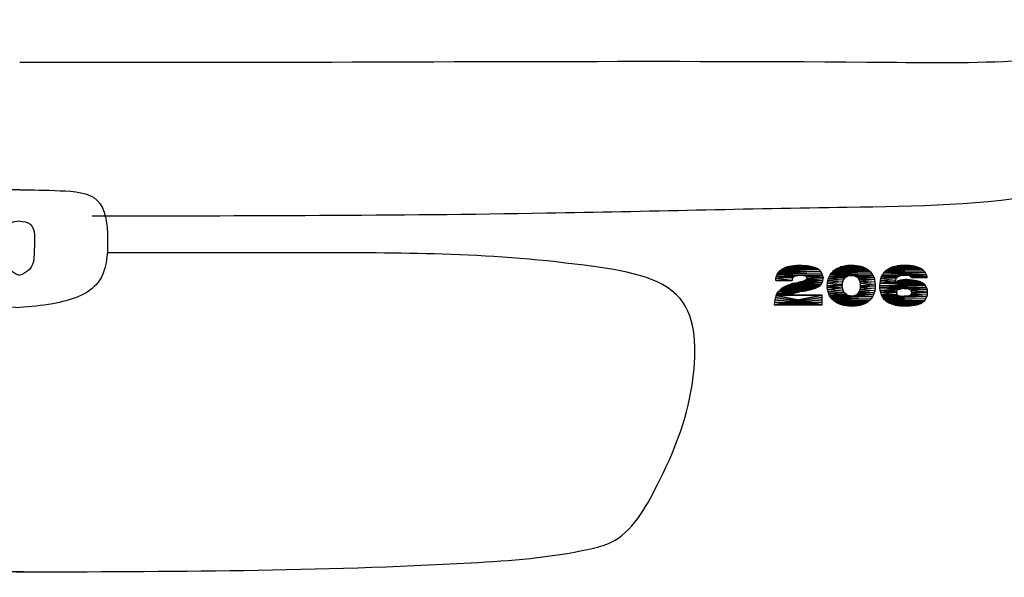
# Model space of a CAD drawing. Extents: x -11.06 to -9.03, y 5.45 to 7.1.
# Tile 9 of 11: x -10.04 to -9.46, y 6.12 to 6.45. Entities that reach past the tile are written whole.
import ezdxf

# ---------------------------------------------------------------- set-up
doc = ezdxf.new("R2010")
doc.units = 0
doc.layers.add('206', color=7, linetype='CONTINUOUS')

msp = doc.modelspace()

# ---------------------------------------------------------------- linework, layer by layer
at = {"layer": '206'}
for p, q in [((-9.5886, 6.30637), (-9.58764, 6.30686)), ((-9.56779, 6.30675), (-9.5886, 6.30637)), ((-9.5886, 6.30637), (-9.56779, 6.30675)), ((-9.56771, 6.30671), (-9.5886, 6.30637)), ((-9.56771, 6.30671), (-9.5886, 6.30637)), ((-9.58764, 6.30686), (-9.58665, 6.30732)), ((-9.56874, 6.30717), (-9.58764, 6.30686)), ((-9.56874, 6.30717), (-9.58764, 6.30686)), ((-9.58764, 6.30686), (-9.56779, 6.30675)), ((-9.58764, 6.30686), (-9.56779, 6.30675)), ((-9.58665, 6.30732), (-9.58551, 6.3077)), ((-9.56977, 6.30755), (-9.58665, 6.30732)), ((-9.56977, 6.30755), (-9.58665, 6.30732)), ((-9.58665, 6.30732), (-9.56874, 6.30717)), ((-9.58665, 6.30732), (-9.56874, 6.30717)), ((-9.58551, 6.3077), (-9.58429, 6.30801)), ((-9.57091, 6.30785), (-9.58551, 6.3077)), ((-9.57091, 6.30785), (-9.58551, 6.3077)), ((-9.58551, 6.3077), (-9.56977, 6.30755)), ((-9.58551, 6.3077), (-9.56977, 6.30755)), ((-9.58429, 6.30801), (-9.58296, 6.30827)), ((-9.57217, 6.30812), (-9.58429, 6.30801)), ((-9.57217, 6.30812), (-9.58429, 6.30801)), ((-9.58429, 6.30801), (-9.57091, 6.30785)), ((-9.58429, 6.30801), (-9.57091, 6.30785)), ((-9.58296, 6.30827), (-9.58151, 6.30843)), ((-9.57354, 6.30831), (-9.58296, 6.30827)), ((-9.57354, 6.30831), (-9.58296, 6.30827)), ((-9.58296, 6.30827), (-9.57217, 6.30812)), ((-9.58296, 6.30827), (-9.57217, 6.30812)), ((-9.58151, 6.30843), (-9.57998, 6.30854)), ((-9.57499, 6.30846), (-9.58151, 6.30843)), ((-9.57499, 6.30846), (-9.58151, 6.30843)), ((-9.58151, 6.30843), (-9.57354, 6.30831)), ((-9.58151, 6.30843), (-9.57354, 6.30831)), ((-9.57998, 6.30854), (-9.57835, 6.30858)), ((-9.57655, 6.30854), (-9.57998, 6.30854)), ((-9.57998, 6.30854), (-9.57499, 6.30846)), ((-9.57655, 6.30854), (-9.57998, 6.30854)), ((-9.57998, 6.30854), (-9.57499, 6.30846)), ((-9.57835, 6.30858), (-9.57655, 6.30854)), ((-9.57823, 6.30858), (-9.57835, 6.30858)), ((-9.57835, 6.30858), (-9.57655, 6.30854)), ((-9.57655, 6.30854), (-9.57823, 6.30858)), ((-9.57499, 6.30846), (-9.57655, 6.30854)), ((-9.57354, 6.30831), (-9.57499, 6.30846)), ((-9.57217, 6.30812), (-9.57354, 6.30831)), ((-9.57091, 6.30785), (-9.57217, 6.30812)), ((-9.56977, 6.30755), (-9.57091, 6.30785)), ((-9.56874, 6.30717), (-9.56977, 6.30755)), ((-9.56779, 6.30675), (-9.56874, 6.30717)), ((-9.56779, 6.30675), (-9.56771, 6.30671)), ((-9.56653, 6.30595), (-9.56771, 6.30671)), ((-9.55701, 6.30614), (-9.55602, 6.30675)), ((-9.55602, 6.30675), (-9.55491, 6.30728)), ((-9.53929, 6.30705), (-9.55602, 6.30675)), ((-9.53929, 6.30705), (-9.55602, 6.30675)), ((-9.55602, 6.30675), (-9.53822, 6.30648)), ((-9.55602, 6.30675), (-9.53822, 6.30648)), ((-9.55491, 6.30728), (-9.55377, 6.3077)), ((-9.54039, 6.30751), (-9.55491, 6.30728)), ((-9.54039, 6.30751), (-9.55491, 6.30728)), ((-9.55491, 6.30728), (-9.53929, 6.30705)), ((-9.55491, 6.30728), (-9.53929, 6.30705)), ((-9.55377, 6.3077), (-9.55247, 6.30804)), ((-9.54161, 6.30789), (-9.55377, 6.3077)), ((-9.54161, 6.30789), (-9.55377, 6.3077)), ((-9.55377, 6.3077), (-9.54039, 6.30751)), ((-9.55377, 6.3077), (-9.54039, 6.30751)), ((-9.55247, 6.30804), (-9.55114, 6.30831)), ((-9.54294, 6.3082), (-9.55247, 6.30804)), ((-9.54294, 6.3082), (-9.55247, 6.30804)), ((-9.55247, 6.30804), (-9.54161, 6.30789)), ((-9.55247, 6.30804), (-9.54161, 6.30789)), ((-9.55114, 6.30831), (-9.54973, 6.3085)), ((-9.54432, 6.30843), (-9.55114, 6.30831)), ((-9.54432, 6.30843), (-9.55114, 6.30831)), ((-9.55114, 6.30831), (-9.54294, 6.3082)), ((-9.55114, 6.30831), (-9.54294, 6.3082)), ((-9.54973, 6.3085), (-9.5482, 6.30858)), ((-9.5458, 6.30854), (-9.54973, 6.3085)), ((-9.5458, 6.30854), (-9.54973, 6.3085)), ((-9.54973, 6.3085), (-9.54432, 6.30843)), ((-9.54973, 6.3085), (-9.54432, 6.30843)), ((-9.5482, 6.30858), (-9.5458, 6.30854)), ((-9.5482, 6.30858), (-9.5458, 6.30854)), ((-9.54737, 6.30858), (-9.5482, 6.30858)), ((-9.5458, 6.30854), (-9.54737, 6.30858)), ((-9.54432, 6.30843), (-9.5458, 6.30854)), ((-9.54294, 6.3082), (-9.54432, 6.30843)), ((-9.54161, 6.30789), (-9.54294, 6.3082)), ((-9.54039, 6.30751), (-9.54161, 6.30789)), ((-9.53929, 6.30705), (-9.54039, 6.30751)), ((-9.53822, 6.30648), (-9.53929, 6.30705)), ((-9.52606, 6.30629), (-9.52507, 6.30686)), ((-9.50629, 6.30683), (-9.52606, 6.30629)), ((-9.50629, 6.30683), (-9.52606, 6.30629)), ((-9.52507, 6.30686), (-9.52404, 6.30732)), ((-9.50674, 6.30705), (-9.52507, 6.30686)), ((-9.50674, 6.30705), (-9.52507, 6.30686)), ((-9.52507, 6.30686), (-9.50629, 6.30683)), ((-9.52507, 6.30686), (-9.50629, 6.30683)), ((-9.52404, 6.30732), (-9.52286, 6.30774)), ((-9.50773, 6.30747), (-9.52404, 6.30732)), ((-9.50773, 6.30747), (-9.52404, 6.30732)), ((-9.52404, 6.30732), (-9.50674, 6.30705)), ((-9.52404, 6.30732), (-9.50674, 6.30705)), ((-9.52286, 6.30774), (-9.52161, 6.30808)), ((-9.50884, 6.30782), (-9.52286, 6.30774)), ((-9.50884, 6.30782), (-9.52286, 6.30774)), ((-9.52286, 6.30774), (-9.50773, 6.30747)), ((-9.52286, 6.30774), (-9.50773, 6.30747)), ((-9.52161, 6.30808), (-9.52023, 6.30831)), ((-9.51006, 6.30812), (-9.52161, 6.30808)), ((-9.51006, 6.30812), (-9.52161, 6.30808)), ((-9.52161, 6.30808), (-9.50884, 6.30782)), ((-9.52161, 6.30808), (-9.50884, 6.30782)), ((-9.51284, 6.3085), (-9.52023, 6.30831)), ((-9.52023, 6.30831), (-9.51284, 6.3085)), ((-9.52023, 6.30831), (-9.51879, 6.3085)), ((-9.51139, 6.30831), (-9.52023, 6.30831)), ((-9.52023, 6.30831), (-9.51006, 6.30812)), ((-9.51139, 6.30831), (-9.52023, 6.30831)), ((-9.52023, 6.30831), (-9.51006, 6.30812)), ((-9.51437, 6.30858), (-9.51879, 6.3085)), ((-9.51437, 6.30858), (-9.51879, 6.3085)), ((-9.51879, 6.3085), (-9.51722, 6.30858)), ((-9.51879, 6.3085), (-9.51284, 6.3085)), ((-9.51879, 6.3085), (-9.51284, 6.3085)), ((-9.516, 6.30862), (-9.51722, 6.30858)), ((-9.51722, 6.30858), (-9.51437, 6.30858)), ((-9.51722, 6.30858), (-9.51437, 6.30858)), ((-9.51437, 6.30858), (-9.516, 6.30862)), ((-9.51284, 6.3085), (-9.51437, 6.30858)), ((-9.51284, 6.3085), (-9.51139, 6.30831)), ((-9.51006, 6.30812), (-9.51139, 6.30831)), ((-9.50884, 6.30782), (-9.51006, 6.30812)), ((-9.50773, 6.30747), (-9.50884, 6.30782)), ((-9.50674, 6.30705), (-9.50773, 6.30747)), ((-9.50629, 6.30683), (-9.50674, 6.30705)), ((-9.50514, 6.30606), (-9.50629, 6.30683)), ((-9.59225, 6.29966), (-9.59214, 6.30103)), ((-9.59214, 6.30103), (-9.5918, 6.30233)), ((-9.58132, 6.30206), (-9.59214, 6.30103)), ((-9.59214, 6.30103), (-9.58132, 6.30206)), ((-9.58216, 6.30119), (-9.59214, 6.30103)), ((-9.58216, 6.30119), (-9.59214, 6.30103)), ((-9.59214, 6.30103), (-9.5825, 6.29993)), ((-9.59214, 6.30103), (-9.5825, 6.29993)), ((-9.5918, 6.30233), (-9.5913, 6.30347)), ((-9.57755, 6.30282), (-9.5918, 6.30233)), ((-9.5918, 6.30233), (-9.57755, 6.30282)), ((-9.57915, 6.30275), (-9.5918, 6.30233)), ((-9.5918, 6.30233), (-9.57915, 6.30275)), ((-9.5804, 6.30248), (-9.5918, 6.30233)), ((-9.5804, 6.30248), (-9.5918, 6.30233)), ((-9.5918, 6.30233), (-9.58132, 6.30206)), ((-9.5918, 6.30233), (-9.58132, 6.30206)), ((-9.5913, 6.30347), (-9.59062, 6.3045)), ((-9.56489, 6.30408), (-9.5913, 6.30347)), ((-9.56489, 6.30408), (-9.5913, 6.30347)), ((-9.5913, 6.30347), (-9.56444, 6.30294)), ((-9.5913, 6.30347), (-9.56444, 6.30294)), ((-9.5913, 6.30347), (-9.57755, 6.30282)), ((-9.57755, 6.30282), (-9.5913, 6.30347)), ((-9.59062, 6.3045), (-9.58978, 6.30542)), ((-9.56558, 6.30507), (-9.59062, 6.3045)), ((-9.56558, 6.30507), (-9.59062, 6.3045)), ((-9.59062, 6.3045), (-9.56489, 6.30408)), ((-9.59062, 6.3045), (-9.56489, 6.30408)), ((-9.58978, 6.30542), (-9.58879, 6.30622)), ((-9.56653, 6.30595), (-9.58978, 6.30542)), ((-9.56653, 6.30595), (-9.58978, 6.30542)), ((-9.58978, 6.30542), (-9.56558, 6.30507)), ((-9.58978, 6.30542), (-9.56558, 6.30507)), ((-9.5886, 6.30637), (-9.58879, 6.30622)), ((-9.58879, 6.30622), (-9.56653, 6.30595)), ((-9.58879, 6.30622), (-9.56653, 6.30595)), ((-9.5886, 6.30637), (-9.56653, 6.30595)), ((-9.56653, 6.30595), (-9.5886, 6.30637)), ((-9.5825, 6.29993), (-9.58216, 6.30119)), ((-9.58132, 6.30206), (-9.58216, 6.30119)), ((-9.58132, 6.30206), (-9.5804, 6.30248)), ((-9.57915, 6.30275), (-9.5804, 6.30248)), ((-9.57755, 6.30282), (-9.57915, 6.30275)), ((-9.56444, 6.30294), (-9.57755, 6.30282)), ((-9.56444, 6.30294), (-9.57755, 6.30282)), ((-9.57755, 6.30282), (-9.5772, 6.30282)), ((-9.56444, 6.30294), (-9.5772, 6.30282)), ((-9.5772, 6.30282), (-9.56444, 6.30294)), ((-9.5772, 6.30282), (-9.56421, 6.30172)), ((-9.56421, 6.30172), (-9.5772, 6.30282)), ((-9.5772, 6.30282), (-9.57575, 6.30267)), ((-9.57575, 6.30267), (-9.56421, 6.30172)), ((-9.56421, 6.30172), (-9.57575, 6.30267)), ((-9.57575, 6.30267), (-9.57465, 6.30237)), ((-9.57465, 6.30237), (-9.56421, 6.30172)), ((-9.56421, 6.30172), (-9.57465, 6.30237)), ((-9.57465, 6.30237), (-9.57419, 6.30206)), ((-9.57419, 6.30206), (-9.56421, 6.30172)), ((-9.57419, 6.30206), (-9.56421, 6.30172)), ((-9.5737, 6.30096), (-9.57419, 6.30206)), ((-9.56421, 6.30172), (-9.5737, 6.30096)), ((-9.5737, 6.30096), (-9.56421, 6.30172)), ((-9.56421, 6.30111), (-9.5737, 6.30096)), ((-9.56421, 6.30111), (-9.5737, 6.30096)), ((-9.5737, 6.30096), (-9.56432, 6.2997)), ((-9.56432, 6.2997), (-9.5737, 6.30096)), ((-9.5737, 6.30096), (-9.5737, 6.3008)), ((-9.56558, 6.30507), (-9.56653, 6.30595)), ((-9.56489, 6.30408), (-9.56558, 6.30507)), ((-9.56444, 6.30294), (-9.56489, 6.30408)), ((-9.56421, 6.30172), (-9.56444, 6.30294)), ((-9.56432, 6.2997), (-9.56421, 6.30111)), ((-9.56421, 6.30172), (-9.56421, 6.30111)), ((-9.56108, 6.30073), (-9.56063, 6.30191)), ((-9.55099, 6.30145), (-9.56108, 6.30073)), ((-9.56108, 6.30073), (-9.55099, 6.30145)), ((-9.55133, 6.30107), (-9.56108, 6.30073)), ((-9.55133, 6.30107), (-9.56108, 6.30073)), ((-9.56063, 6.30191), (-9.56005, 6.30301)), ((-9.54737, 6.30271), (-9.56063, 6.30191)), ((-9.56063, 6.30191), (-9.54737, 6.30271)), ((-9.54874, 6.3026), (-9.56063, 6.30191)), ((-9.56063, 6.30191), (-9.54874, 6.3026)), ((-9.54996, 6.30214), (-9.56063, 6.30191)), ((-9.54996, 6.30214), (-9.56063, 6.30191)), ((-9.56063, 6.30191), (-9.55099, 6.30145)), ((-9.56063, 6.30191), (-9.55099, 6.30145)), ((-9.56005, 6.30301), (-9.55933, 6.30401)), ((-9.53506, 6.30362), (-9.56005, 6.30301)), ((-9.53506, 6.30362), (-9.56005, 6.30301)), ((-9.56005, 6.30301), (-9.54737, 6.30271)), ((-9.56005, 6.30301), (-9.53441, 6.3026)), ((-9.53441, 6.3026), (-9.56005, 6.30301)), ((-9.56005, 6.30301), (-9.54737, 6.30271)), ((-9.55933, 6.30401), (-9.55849, 6.30492)), ((-9.53586, 6.30458), (-9.55933, 6.30401)), ((-9.53586, 6.30458), (-9.55933, 6.30401)), ((-9.55933, 6.30401), (-9.53506, 6.30362)), ((-9.55933, 6.30401), (-9.53506, 6.30362)), ((-9.53677, 6.30545), (-9.55849, 6.30492)), ((-9.53677, 6.30545), (-9.55849, 6.30492)), ((-9.55849, 6.30492), (-9.55792, 6.30545)), ((-9.55849, 6.30492), (-9.53586, 6.30458)), ((-9.55849, 6.30492), (-9.53586, 6.30458)), ((-9.55792, 6.30545), (-9.55701, 6.30614)), ((-9.53727, 6.30583), (-9.55792, 6.30545)), ((-9.53727, 6.30583), (-9.55792, 6.30545)), ((-9.55792, 6.30545), (-9.53677, 6.30545)), ((-9.55792, 6.30545), (-9.53677, 6.30545)), ((-9.53822, 6.30648), (-9.55701, 6.30614)), ((-9.53822, 6.30648), (-9.55701, 6.30614)), ((-9.55701, 6.30614), (-9.53727, 6.30583)), ((-9.55701, 6.30614), (-9.53727, 6.30583)), ((-9.55205, 6.30008), (-9.55133, 6.30107)), ((-9.55099, 6.30145), (-9.55133, 6.30107)), ((-9.55099, 6.30145), (-9.54996, 6.30214)), ((-9.54874, 6.3026), (-9.54996, 6.30214)), ((-9.54737, 6.30271), (-9.54874, 6.3026)), ((-9.54737, 6.30271), (-9.53441, 6.3026)), ((-9.53441, 6.3026), (-9.54737, 6.30271)), ((-9.54737, 6.30271), (-9.54679, 6.30271)), ((-9.54679, 6.30271), (-9.53441, 6.3026)), ((-9.54679, 6.30271), (-9.53441, 6.3026)), ((-9.54546, 6.30244), (-9.54679, 6.30271)), ((-9.53441, 6.3026), (-9.54546, 6.30244)), ((-9.53441, 6.3026), (-9.54546, 6.30244)), ((-9.54546, 6.30244), (-9.53388, 6.30145)), ((-9.53388, 6.30145), (-9.54546, 6.30244)), ((-9.54546, 6.30244), (-9.54432, 6.30191)), ((-9.54432, 6.30191), (-9.53388, 6.30145)), ((-9.54432, 6.30191), (-9.53388, 6.30145)), ((-9.54336, 6.30107), (-9.54432, 6.30191)), ((-9.53388, 6.30145), (-9.54336, 6.30107)), ((-9.53388, 6.30145), (-9.54336, 6.30107)), ((-9.54336, 6.30107), (-9.53349, 6.30023)), ((-9.53349, 6.30023), (-9.54336, 6.30107)), ((-9.54336, 6.30107), (-9.54291, 6.30046)), ((-9.53727, 6.30583), (-9.53822, 6.30648)), ((-9.53677, 6.30545), (-9.53727, 6.30583)), ((-9.53586, 6.30458), (-9.53677, 6.30545)), ((-9.53506, 6.30362), (-9.53586, 6.30458)), ((-9.53441, 6.3026), (-9.53506, 6.30362)), ((-9.53388, 6.30145), (-9.53441, 6.3026)), ((-9.53349, 6.30023), (-9.53388, 6.30145)), ((-9.51959, 6.30202), (-9.52991, 6.3008)), ((-9.52991, 6.3008), (-9.51959, 6.30202)), ((-9.52991, 6.3008), (-9.52953, 6.30202)), ((-9.51978, 6.30191), (-9.52991, 6.3008)), ((-9.52991, 6.3008), (-9.51978, 6.30191)), ((-9.52065, 6.30107), (-9.52991, 6.3008)), ((-9.52065, 6.30107), (-9.52991, 6.3008)), ((-9.52953, 6.30202), (-9.529, 6.30313)), ((-9.51574, 6.3029), (-9.52953, 6.30202)), ((-9.52953, 6.30202), (-9.51574, 6.3029)), ((-9.51726, 6.30282), (-9.52953, 6.30202)), ((-9.52953, 6.30202), (-9.51726, 6.30282)), ((-9.51856, 6.30252), (-9.52953, 6.30202)), ((-9.51856, 6.30252), (-9.52953, 6.30202)), ((-9.52953, 6.30202), (-9.51959, 6.30202)), ((-9.52953, 6.30202), (-9.51959, 6.30202)), ((-9.52831, 6.30416), (-9.529, 6.30313)), ((-9.529, 6.30313), (-9.50293, 6.30309)), ((-9.529, 6.30313), (-9.51574, 6.3029)), ((-9.51574, 6.3029), (-9.529, 6.30313)), ((-9.529, 6.30313), (-9.50293, 6.30309)), ((-9.52831, 6.30416), (-9.52755, 6.30503)), ((-9.50347, 6.3042), (-9.52831, 6.30416)), ((-9.50347, 6.3042), (-9.52831, 6.30416)), ((-9.52831, 6.30416), (-9.50293, 6.30309)), ((-9.50293, 6.30309), (-9.52831, 6.30416)), ((-9.52755, 6.30503), (-9.5269, 6.30564)), ((-9.50419, 6.30523), (-9.52755, 6.30503)), ((-9.50419, 6.30523), (-9.52755, 6.30503)), ((-9.52755, 6.30503), (-9.50347, 6.3042)), ((-9.52755, 6.30503), (-9.50347, 6.3042)), ((-9.5269, 6.30564), (-9.52606, 6.30629)), ((-9.50514, 6.30606), (-9.5269, 6.30564)), ((-9.50514, 6.30606), (-9.5269, 6.30564)), ((-9.5269, 6.30564), (-9.50419, 6.30523)), ((-9.5269, 6.30564), (-9.50419, 6.30523)), ((-9.52606, 6.30629), (-9.50514, 6.30606)), ((-9.52606, 6.30629), (-9.50514, 6.30606)), ((-9.52126, 6.29993), (-9.52065, 6.30107)), ((-9.51978, 6.30191), (-9.52065, 6.30107)), ((-9.51959, 6.30202), (-9.51978, 6.30191)), ((-9.51959, 6.30202), (-9.51856, 6.30252)), ((-9.51726, 6.30282), (-9.51856, 6.30252)), ((-9.51574, 6.3029), (-9.51726, 6.30282)), ((-9.50293, 6.30309), (-9.51574, 6.3029)), ((-9.50293, 6.30309), (-9.51574, 6.3029)), ((-9.51574, 6.3029), (-9.51547, 6.3029)), ((-9.50293, 6.30309), (-9.51547, 6.3029)), ((-9.51547, 6.3029), (-9.50293, 6.30309)), ((-9.51547, 6.3029), (-9.51398, 6.30282)), ((-9.50293, 6.30309), (-9.51398, 6.30282)), ((-9.51398, 6.30282), (-9.50293, 6.30309)), ((-9.51398, 6.30282), (-9.50259, 6.30183)), ((-9.50259, 6.30183), (-9.51398, 6.30282)), ((-9.51398, 6.30282), (-9.51288, 6.30256)), ((-9.51288, 6.30256), (-9.50259, 6.30183)), ((-9.50259, 6.30183), (-9.51288, 6.30256)), ((-9.51288, 6.30256), (-9.51242, 6.30233)), ((-9.51242, 6.30233), (-9.50259, 6.30183)), ((-9.5117, 6.30138), (-9.51242, 6.30233)), ((-9.51242, 6.30233), (-9.50259, 6.30183)), ((-9.50259, 6.30183), (-9.5117, 6.30138)), ((-9.50259, 6.30183), (-9.5117, 6.30138)), ((-9.5117, 6.30138), (-9.50251, 6.30138)), ((-9.50419, 6.30523), (-9.50514, 6.30606)), ((-9.50347, 6.3042), (-9.50419, 6.30523)), ((-9.50293, 6.30309), (-9.50347, 6.3042)), ((-9.50259, 6.30183), (-9.50293, 6.30309)), ((-9.50251, 6.30138), (-9.50259, 6.30183)), ((-9.5825, 6.29993), (-9.59225, 6.29966)), ((-9.59225, 6.29966), (-9.5825, 6.29993)), ((-9.5825, 6.29974), (-9.59225, 6.29966)), ((-9.5825, 6.29974), (-9.59225, 6.29966)), ((-9.59225, 6.29966), (-9.5825, 6.29966)), ((-9.58947, 6.2944), (-9.58856, 6.29509)), ((-9.58856, 6.29509), (-9.58753, 6.29577)), ((-9.56779, 6.29547), (-9.58856, 6.29509)), ((-9.56779, 6.29547), (-9.58856, 6.29509)), ((-9.58856, 6.29509), (-9.56901, 6.29494)), ((-9.58856, 6.29509), (-9.56901, 6.29494)), ((-9.58753, 6.29577), (-9.58639, 6.29635)), ((-9.56676, 6.29604), (-9.58753, 6.29577)), ((-9.56676, 6.29604), (-9.58753, 6.29577)), ((-9.58753, 6.29577), (-9.56779, 6.29547)), ((-9.58753, 6.29577), (-9.56779, 6.29547)), ((-9.58639, 6.29635), (-9.58513, 6.29692)), ((-9.56596, 6.29665), (-9.58639, 6.29635)), ((-9.56596, 6.29665), (-9.58639, 6.29635)), ((-9.58639, 6.29635), (-9.56676, 6.29604)), ((-9.58639, 6.29635), (-9.56676, 6.29604)), ((-9.58513, 6.29692), (-9.58376, 6.29741)), ((-9.56531, 6.29738), (-9.58513, 6.29692)), ((-9.56531, 6.29738), (-9.58513, 6.29692)), ((-9.58513, 6.29692), (-9.56596, 6.29665)), ((-9.58513, 6.29692), (-9.56596, 6.29665)), ((-9.58223, 6.29783), (-9.58376, 6.29741)), ((-9.58376, 6.29741), (-9.56531, 6.29738)), ((-9.58376, 6.29741), (-9.56531, 6.29738)), ((-9.5825, 6.29993), (-9.5825, 6.29974)), ((-9.5825, 6.29966), (-9.5825, 6.29974)), ((-9.58162, 6.29798), (-9.58223, 6.29783)), ((-9.58223, 6.29783), (-9.56531, 6.29738)), ((-9.56531, 6.29738), (-9.58223, 6.29783)), ((-9.58052, 6.29821), (-9.58162, 6.29798)), ((-9.58162, 6.29798), (-9.56531, 6.29738)), ((-9.56531, 6.29738), (-9.58162, 6.29798)), ((-9.58052, 6.29821), (-9.57915, 6.29852)), ((-9.5647, 6.29844), (-9.58052, 6.29821)), ((-9.5647, 6.29844), (-9.58052, 6.29821)), ((-9.58052, 6.29821), (-9.56531, 6.29738)), ((-9.56531, 6.29738), (-9.58052, 6.29821)), ((-9.57831, 6.29871), (-9.57915, 6.29852)), ((-9.57915, 6.29852), (-9.5647, 6.29844)), ((-9.57915, 6.29852), (-9.5647, 6.29844)), ((-9.5764, 6.29917), (-9.57831, 6.29871)), ((-9.57831, 6.29871), (-9.5647, 6.29844)), ((-9.5647, 6.29844), (-9.57831, 6.29871)), ((-9.57499, 6.29966), (-9.5764, 6.29917)), ((-9.5764, 6.29917), (-9.5647, 6.29844)), ((-9.5647, 6.29844), (-9.5764, 6.29917)), ((-9.57499, 6.29966), (-9.57412, 6.3002)), ((-9.56432, 6.2997), (-9.57499, 6.29966)), ((-9.56432, 6.2997), (-9.57499, 6.29966)), ((-9.57499, 6.29966), (-9.5647, 6.29844)), ((-9.5647, 6.29844), (-9.57499, 6.29966)), ((-9.5737, 6.3008), (-9.57412, 6.3002)), ((-9.57412, 6.3002), (-9.56432, 6.2997)), ((-9.57412, 6.3002), (-9.56432, 6.2997)), ((-9.5737, 6.3008), (-9.56432, 6.2997)), ((-9.56432, 6.2997), (-9.5737, 6.3008)), ((-9.56901, 6.29494), (-9.56779, 6.29547)), ((-9.56779, 6.29547), (-9.56676, 6.29604)), ((-9.56676, 6.29604), (-9.56596, 6.29665)), ((-9.56596, 6.29665), (-9.56531, 6.29738)), ((-9.56531, 6.29738), (-9.5647, 6.29844)), ((-9.5647, 6.29844), (-9.56432, 6.2997)), ((-9.56166, 6.29661), (-9.56162, 6.29806)), ((-9.55278, 6.2976), (-9.56166, 6.29661)), ((-9.56166, 6.29661), (-9.55278, 6.2976)), ((-9.56166, 6.29661), (-9.5527, 6.29517)), ((-9.55281, 6.29661), (-9.56166, 6.29661)), ((-9.55281, 6.29661), (-9.56166, 6.29661)), ((-9.5527, 6.29517), (-9.56166, 6.29661)), ((-9.56166, 6.29661), (-9.56166, 6.2957)), ((-9.56166, 6.2957), (-9.5527, 6.29517)), ((-9.56166, 6.2957), (-9.5527, 6.29517)), ((-9.5615, 6.29429), (-9.56166, 6.2957)), ((-9.56162, 6.29806), (-9.56143, 6.29943)), ((-9.55251, 6.29894), (-9.56162, 6.29806)), ((-9.55251, 6.29894), (-9.56162, 6.29806)), ((-9.56162, 6.29806), (-9.55278, 6.2976)), ((-9.56162, 6.29806), (-9.55278, 6.2976)), ((-9.5527, 6.29517), (-9.5615, 6.29429)), ((-9.5527, 6.29517), (-9.5615, 6.29429)), ((-9.56143, 6.29943), (-9.56108, 6.30073)), ((-9.55205, 6.30008), (-9.56143, 6.29943)), ((-9.55205, 6.30008), (-9.56143, 6.29943)), ((-9.56143, 6.29943), (-9.55251, 6.29894)), ((-9.56143, 6.29943), (-9.55251, 6.29894)), ((-9.56108, 6.30073), (-9.55205, 6.30008)), ((-9.56108, 6.30073), (-9.55205, 6.30008)), ((-9.55278, 6.2976), (-9.55281, 6.29661)), ((-9.5527, 6.29517), (-9.55281, 6.29661)), ((-9.55278, 6.2976), (-9.55251, 6.29894)), ((-9.55236, 6.29387), (-9.5527, 6.29517)), ((-9.55251, 6.29894), (-9.55205, 6.30008)), ((-9.54291, 6.30046), (-9.53349, 6.30023)), ((-9.54291, 6.30046), (-9.53349, 6.30023)), ((-9.54234, 6.29936), (-9.54291, 6.30046)), ((-9.53349, 6.30023), (-9.54234, 6.29936)), ((-9.53349, 6.30023), (-9.54234, 6.29936)), ((-9.54234, 6.29936), (-9.53323, 6.2989)), ((-9.54234, 6.29936), (-9.53323, 6.2989)), ((-9.54203, 6.29806), (-9.54234, 6.29936)), ((-9.54222, 6.29429), (-9.54195, 6.29562)), ((-9.53311, 6.29517), (-9.54222, 6.29429)), ((-9.53311, 6.29517), (-9.54222, 6.29429)), ((-9.53323, 6.2989), (-9.54203, 6.29806)), ((-9.53323, 6.2989), (-9.54203, 6.29806)), ((-9.54203, 6.29806), (-9.53308, 6.29753)), ((-9.54203, 6.29806), (-9.53308, 6.29753)), ((-9.54192, 6.29661), (-9.54203, 6.29806)), ((-9.53304, 6.29661), (-9.54195, 6.29562)), ((-9.53304, 6.29661), (-9.54195, 6.29562)), ((-9.54195, 6.29562), (-9.54192, 6.29661)), ((-9.54195, 6.29562), (-9.53311, 6.29517)), ((-9.54195, 6.29562), (-9.53311, 6.29517)), ((-9.53308, 6.29753), (-9.54192, 6.29661)), ((-9.53308, 6.29753), (-9.54192, 6.29661)), ((-9.54192, 6.29661), (-9.53304, 6.29661)), ((-9.54192, 6.29661), (-9.53304, 6.29661)), ((-9.53323, 6.2989), (-9.53349, 6.30023)), ((-9.5333, 6.29379), (-9.53311, 6.29517)), ((-9.53308, 6.29753), (-9.53323, 6.2989)), ((-9.53311, 6.29517), (-9.53304, 6.29661)), ((-9.53304, 6.29661), (-9.53308, 6.29753)), ((-9.53048, 6.29654), (-9.53041, 6.2981)), ((-9.50431, 6.29749), (-9.53048, 6.29654)), ((-9.53048, 6.29654), (-9.50431, 6.29749)), ((-9.50347, 6.29657), (-9.53048, 6.29654)), ((-9.50347, 6.29657), (-9.53048, 6.29654)), ((-9.53048, 6.29654), (-9.50282, 6.29551)), ((-9.53048, 6.29654), (-9.50282, 6.29551)), ((-9.53045, 6.29532), (-9.53048, 6.29654)), ((-9.50282, 6.29551), (-9.53045, 6.29532)), ((-9.50282, 6.29551), (-9.53045, 6.29532)), ((-9.53045, 6.29532), (-9.51616, 6.2949)), ((-9.53026, 6.29383), (-9.53045, 6.29532)), ((-9.53045, 6.29532), (-9.51776, 6.29482)), ((-9.51776, 6.29482), (-9.53045, 6.29532)), ((-9.53045, 6.29532), (-9.51616, 6.2949)), ((-9.53041, 6.2981), (-9.53022, 6.29951)), ((-9.52157, 6.29886), (-9.53041, 6.2981)), ((-9.53041, 6.2981), (-9.52157, 6.29886)), ((-9.50648, 6.29886), (-9.53041, 6.2981)), ((-9.53041, 6.2981), (-9.50648, 6.29886)), ((-9.50552, 6.29837), (-9.53041, 6.2981)), ((-9.53041, 6.2981), (-9.50552, 6.29837)), ((-9.50537, 6.29829), (-9.53041, 6.2981)), ((-9.50537, 6.29829), (-9.53041, 6.2981)), ((-9.53041, 6.2981), (-9.50431, 6.29749)), ((-9.53041, 6.2981), (-9.50431, 6.29749)), ((-9.53022, 6.29951), (-9.52991, 6.3008)), ((-9.52126, 6.29993), (-9.53022, 6.29951)), ((-9.52126, 6.29993), (-9.53022, 6.29951)), ((-9.53022, 6.29951), (-9.52157, 6.29886)), ((-9.53022, 6.29951), (-9.52157, 6.29886)), ((-9.52991, 6.3008), (-9.52126, 6.29993)), ((-9.52991, 6.3008), (-9.52126, 6.29993)), ((-9.52157, 6.29886), (-9.52126, 6.29993)), ((-9.52157, 6.29886), (-9.50873, 6.29962)), ((-9.52157, 6.29886), (-9.50873, 6.29962)), ((-9.52031, 6.29936), (-9.52157, 6.29886)), ((-9.50754, 6.29928), (-9.52157, 6.29886)), ((-9.50754, 6.29928), (-9.52157, 6.29886)), ((-9.52157, 6.29886), (-9.50648, 6.29886)), ((-9.52157, 6.29886), (-9.50648, 6.29886)), ((-9.52031, 6.29936), (-9.51002, 6.29989)), ((-9.52031, 6.29936), (-9.51002, 6.29989)), ((-9.51901, 6.29974), (-9.52031, 6.29936)), ((-9.50873, 6.29962), (-9.52031, 6.29936)), ((-9.50873, 6.29962), (-9.52031, 6.29936)), ((-9.51901, 6.29974), (-9.51143, 6.30008)), ((-9.51901, 6.29974), (-9.51143, 6.30008)), ((-9.51825, 6.29989), (-9.51901, 6.29974)), ((-9.51002, 6.29989), (-9.51901, 6.29974)), ((-9.51002, 6.29989), (-9.51901, 6.29974)), ((-9.51825, 6.29989), (-9.51292, 6.3002)), ((-9.51825, 6.29989), (-9.51292, 6.3002)), ((-9.51699, 6.30008), (-9.51825, 6.29989)), ((-9.51143, 6.30008), (-9.51825, 6.29989)), ((-9.51143, 6.30008), (-9.51825, 6.29989)), ((-9.51699, 6.30008), (-9.51456, 6.30023)), ((-9.51699, 6.30008), (-9.51456, 6.30023)), ((-9.51562, 6.3002), (-9.51699, 6.30008)), ((-9.51292, 6.3002), (-9.51699, 6.30008)), ((-9.51292, 6.3002), (-9.51699, 6.30008)), ((-9.50282, 6.29551), (-9.51616, 6.2949)), ((-9.51616, 6.2949), (-9.50282, 6.29551)), ((-9.51456, 6.30023), (-9.51562, 6.3002)), ((-9.50282, 6.29551), (-9.51517, 6.29486)), ((-9.51517, 6.29486), (-9.50282, 6.29551)), ((-9.51456, 6.30023), (-9.51292, 6.3002)), ((-9.51292, 6.3002), (-9.51143, 6.30008)), ((-9.51143, 6.30008), (-9.51002, 6.29989)), ((-9.51002, 6.29989), (-9.50873, 6.29962)), ((-9.50873, 6.29962), (-9.50754, 6.29928)), ((-9.50648, 6.29886), (-9.50754, 6.29928)), ((-9.50648, 6.29886), (-9.50552, 6.29837)), ((-9.50552, 6.29837), (-9.50537, 6.29829)), ((-9.50431, 6.29749), (-9.50537, 6.29829)), ((-9.50431, 6.29749), (-9.50347, 6.29657)), ((-9.50282, 6.29551), (-9.50347, 6.29657)), ((-9.5024, 6.29433), (-9.50282, 6.29551)), ((-9.59309, 6.28522), (-9.56577, 6.29074)), ((-9.56577, 6.29074), (-9.59309, 6.28522)), ((-9.59309, 6.28522), (-9.56531, 6.28953)), ((-9.56531, 6.28953), (-9.59309, 6.28522)), ((-9.59244, 6.28953), (-9.59275, 6.28823)), ((-9.59199, 6.29074), (-9.59244, 6.28953)), ((-9.59244, 6.28953), (-9.56467, 6.28522)), ((-9.56467, 6.28522), (-9.59244, 6.28953)), ((-9.59199, 6.29074), (-9.59149, 6.29185)), ((-9.58212, 6.29174), (-9.59199, 6.29074)), ((-9.59199, 6.29074), (-9.58212, 6.29174)), ((-9.58288, 6.29132), (-9.59199, 6.29074)), ((-9.59199, 6.29074), (-9.58288, 6.29132)), ((-9.58326, 6.29101), (-9.59199, 6.29074)), ((-9.59199, 6.29074), (-9.58326, 6.29101)), ((-9.56467, 6.29101), (-9.59199, 6.29074)), ((-9.56467, 6.29101), (-9.59199, 6.29074)), ((-9.59199, 6.29074), (-9.56467, 6.28522)), ((-9.56467, 6.28522), (-9.59199, 6.29074)), ((-9.59149, 6.29185), (-9.59084, 6.29288)), ((-9.57968, 6.29254), (-9.59149, 6.29185)), ((-9.59149, 6.29185), (-9.57968, 6.29254)), ((-9.58105, 6.29215), (-9.59149, 6.29185)), ((-9.58105, 6.29215), (-9.59149, 6.29185)), ((-9.59149, 6.29185), (-9.58212, 6.29174)), ((-9.59149, 6.29185), (-9.58212, 6.29174)), ((-9.59084, 6.29288), (-9.59023, 6.29364)), ((-9.57579, 6.29337), (-9.59084, 6.29288)), ((-9.59084, 6.29288), (-9.57579, 6.29337)), ((-9.57617, 6.2933), (-9.59084, 6.29288)), ((-9.59084, 6.29288), (-9.57617, 6.2933)), ((-9.57808, 6.29292), (-9.59084, 6.29288)), ((-9.57808, 6.29292), (-9.59084, 6.29288)), ((-9.59084, 6.29288), (-9.57968, 6.29254)), ((-9.59084, 6.29288), (-9.57968, 6.29254)), ((-9.59023, 6.29364), (-9.58947, 6.2944)), ((-9.57191, 6.29414), (-9.59023, 6.29364)), ((-9.59023, 6.29364), (-9.57191, 6.29414)), ((-9.57297, 6.29391), (-9.59023, 6.29364)), ((-9.59023, 6.29364), (-9.57297, 6.29391)), ((-9.59023, 6.29364), (-9.57579, 6.29337)), ((-9.57427, 6.29364), (-9.59023, 6.29364)), ((-9.57427, 6.29364), (-9.59023, 6.29364)), ((-9.59023, 6.29364), (-9.57579, 6.29337)), ((-9.56901, 6.29494), (-9.58947, 6.2944)), ((-9.58947, 6.2944), (-9.56901, 6.29494)), ((-9.57046, 6.29448), (-9.58947, 6.2944)), ((-9.57046, 6.29448), (-9.58947, 6.2944)), ((-9.58947, 6.2944), (-9.57191, 6.29414)), ((-9.58947, 6.2944), (-9.57191, 6.29414)), ((-9.58288, 6.29132), (-9.58326, 6.29101)), ((-9.58326, 6.29101), (-9.56467, 6.29101)), ((-9.58326, 6.29101), (-9.56467, 6.29101)), ((-9.56467, 6.29101), (-9.58326, 6.29101)), ((-9.58212, 6.29174), (-9.58288, 6.29132)), ((-9.58212, 6.29174), (-9.58105, 6.29215)), ((-9.57968, 6.29254), (-9.58105, 6.29215)), ((-9.57968, 6.29254), (-9.57808, 6.29292)), ((-9.57617, 6.2933), (-9.57808, 6.29292)), ((-9.57579, 6.29337), (-9.57617, 6.2933)), ((-9.57579, 6.29337), (-9.57427, 6.29364)), ((-9.57297, 6.29391), (-9.57427, 6.29364)), ((-9.57191, 6.29414), (-9.57297, 6.29391)), ((-9.57191, 6.29414), (-9.57046, 6.29448)), ((-9.56901, 6.29494), (-9.57046, 6.29448)), ((-9.56467, 6.29101), (-9.56467, 6.29101)), ((-9.56467, 6.28522), (-9.56467, 6.29101)), ((-9.5615, 6.29429), (-9.55236, 6.29387)), ((-9.5615, 6.29429), (-9.55236, 6.29387)), ((-9.56124, 6.29299), (-9.5615, 6.29429)), ((-9.55236, 6.29387), (-9.56124, 6.29299)), ((-9.55236, 6.29387), (-9.56124, 6.29299)), ((-9.56124, 6.29299), (-9.55182, 6.29276)), ((-9.56124, 6.29299), (-9.55182, 6.29276)), ((-9.56082, 6.29177), (-9.56124, 6.29299)), ((-9.56082, 6.29177), (-9.55182, 6.29276)), ((-9.55133, 6.29215), (-9.56082, 6.29177)), ((-9.55133, 6.29215), (-9.56082, 6.29177)), ((-9.56082, 6.29177), (-9.55038, 6.29132)), ((-9.56082, 6.29177), (-9.55038, 6.29132)), ((-9.56028, 6.29063), (-9.56082, 6.29177)), ((-9.55038, 6.29132), (-9.56028, 6.29063)), ((-9.56028, 6.29063), (-9.55038, 6.29132)), ((-9.54923, 6.29074), (-9.56028, 6.29063)), ((-9.54923, 6.29074), (-9.56028, 6.29063)), ((-9.56028, 6.29063), (-9.54794, 6.29052)), ((-9.56028, 6.29063), (-9.54794, 6.29052)), ((-9.55964, 6.28956), (-9.56028, 6.29063)), ((-9.54794, 6.29052), (-9.55964, 6.28956)), ((-9.55964, 6.28956), (-9.54794, 6.29052)), ((-9.54737, 6.29048), (-9.55964, 6.28956)), ((-9.55964, 6.28956), (-9.54737, 6.29048)), ((-9.53464, 6.29021), (-9.55964, 6.28956)), ((-9.53464, 6.29021), (-9.55964, 6.28956)), ((-9.55964, 6.28956), (-9.53536, 6.28922)), ((-9.55964, 6.28956), (-9.53536, 6.28922)), ((-9.55884, 6.28861), (-9.55964, 6.28956)), ((-9.53536, 6.28922), (-9.55884, 6.28861)), ((-9.53536, 6.28922), (-9.55884, 6.28861)), ((-9.55182, 6.29276), (-9.55236, 6.29387)), ((-9.55182, 6.29276), (-9.55133, 6.29215)), ((-9.55038, 6.29132), (-9.55133, 6.29215)), ((-9.55038, 6.29132), (-9.54923, 6.29074)), ((-9.54794, 6.29052), (-9.54923, 6.29074)), ((-9.54794, 6.29052), (-9.54737, 6.29048)), ((-9.54599, 6.29063), (-9.54737, 6.29048)), ((-9.54737, 6.29048), (-9.53464, 6.29021)), ((-9.54737, 6.29048), (-9.53464, 6.29021)), ((-9.54477, 6.29105), (-9.54599, 6.29063)), ((-9.54599, 6.29063), (-9.53464, 6.29021)), ((-9.53464, 6.29021), (-9.54599, 6.29063)), ((-9.54477, 6.29105), (-9.54375, 6.29177)), ((-9.53407, 6.29132), (-9.54477, 6.29105)), ((-9.53407, 6.29132), (-9.54477, 6.29105)), ((-9.54477, 6.29105), (-9.53464, 6.29021)), ((-9.53464, 6.29021), (-9.54477, 6.29105)), ((-9.54336, 6.29212), (-9.54375, 6.29177)), ((-9.54375, 6.29177), (-9.53407, 6.29132)), ((-9.54375, 6.29177), (-9.53407, 6.29132)), ((-9.54336, 6.29212), (-9.54268, 6.29311)), ((-9.53365, 6.2925), (-9.54336, 6.29212)), ((-9.53365, 6.2925), (-9.54336, 6.29212)), ((-9.54336, 6.29212), (-9.53407, 6.29132)), ((-9.53407, 6.29132), (-9.54336, 6.29212)), ((-9.54268, 6.29311), (-9.54222, 6.29429)), ((-9.5333, 6.29379), (-9.54268, 6.29311)), ((-9.5333, 6.29379), (-9.54268, 6.29311)), ((-9.54268, 6.29311), (-9.53365, 6.2925)), ((-9.54268, 6.29311), (-9.53365, 6.2925)), ((-9.54222, 6.29429), (-9.5333, 6.29379)), ((-9.54222, 6.29429), (-9.5333, 6.29379)), ((-9.5362, 6.28827), (-9.53536, 6.28922)), ((-9.53536, 6.28922), (-9.53464, 6.29021)), ((-9.53464, 6.29021), (-9.53407, 6.29132)), ((-9.53407, 6.29132), (-9.53365, 6.2925)), ((-9.53365, 6.2925), (-9.5333, 6.29379)), ((-9.51776, 6.29482), (-9.53026, 6.29383)), ((-9.53026, 6.29383), (-9.51776, 6.29482)), ((-9.51898, 6.29456), (-9.53026, 6.29383)), ((-9.53026, 6.29383), (-9.51898, 6.29456)), ((-9.51959, 6.29433), (-9.53026, 6.29383)), ((-9.51959, 6.29433), (-9.53026, 6.29383)), ((-9.53026, 6.29383), (-9.5205, 6.29349)), ((-9.52999, 6.2925), (-9.53026, 6.29383)), ((-9.53026, 6.29383), (-9.5205, 6.29349)), ((-9.5205, 6.29349), (-9.52999, 6.2925)), ((-9.52999, 6.2925), (-9.5205, 6.29349)), ((-9.52069, 6.29261), (-9.52999, 6.2925)), ((-9.52069, 6.29261), (-9.52999, 6.2925)), ((-9.52999, 6.2925), (-9.52031, 6.29143)), ((-9.52961, 6.29128), (-9.52999, 6.2925)), ((-9.52999, 6.2925), (-9.52031, 6.29143)), ((-9.52031, 6.29143), (-9.52961, 6.29128)), ((-9.52031, 6.29143), (-9.52961, 6.29128)), ((-9.52961, 6.29128), (-9.51959, 6.2909)), ((-9.52911, 6.29013), (-9.52961, 6.29128)), ((-9.52961, 6.29128), (-9.51959, 6.2909)), ((-9.51959, 6.2909), (-9.52911, 6.29013)), ((-9.52911, 6.29013), (-9.51959, 6.2909)), ((-9.51856, 6.29052), (-9.52911, 6.29013)), ((-9.52911, 6.29013), (-9.51856, 6.29052)), ((-9.51719, 6.29036), (-9.52911, 6.29013)), ((-9.52911, 6.29013), (-9.51719, 6.29036)), ((-9.51616, 6.29033), (-9.52911, 6.29013)), ((-9.51616, 6.29033), (-9.52911, 6.29013)), ((-9.52911, 6.29013), (-9.50267, 6.28998)), ((-9.52846, 6.28914), (-9.52911, 6.29013)), ((-9.52911, 6.29013), (-9.50267, 6.28998)), ((-9.50267, 6.28998), (-9.52846, 6.28914)), ((-9.50267, 6.28998), (-9.52846, 6.28914)), ((-9.5205, 6.29349), (-9.52069, 6.29261)), ((-9.52031, 6.29143), (-9.52069, 6.29261)), ((-9.5205, 6.29349), (-9.51959, 6.29433)), ((-9.51959, 6.2909), (-9.52031, 6.29143)), ((-9.51898, 6.29456), (-9.51959, 6.29433)), ((-9.51959, 6.2909), (-9.51856, 6.29052)), ((-9.51776, 6.29482), (-9.51898, 6.29456)), ((-9.51856, 6.29052), (-9.51719, 6.29036)), ((-9.51616, 6.2949), (-9.51776, 6.29482)), ((-9.51719, 6.29036), (-9.51616, 6.29033)), ((-9.51616, 6.2949), (-9.51517, 6.29486)), ((-9.51459, 6.2904), (-9.51616, 6.29033)), ((-9.51616, 6.29033), (-9.50267, 6.28998)), ((-9.50267, 6.28998), (-9.51616, 6.29033)), ((-9.51517, 6.29486), (-9.5024, 6.29433)), ((-9.5024, 6.29433), (-9.51517, 6.29486)), ((-9.51517, 6.29486), (-9.51379, 6.29467)), ((-9.51334, 6.29067), (-9.51459, 6.2904)), ((-9.51459, 6.2904), (-9.50267, 6.28998)), ((-9.50267, 6.28998), (-9.51459, 6.2904)), ((-9.51379, 6.29467), (-9.5024, 6.29433)), ((-9.5024, 6.29433), (-9.51379, 6.29467)), ((-9.51379, 6.29467), (-9.51276, 6.29433)), ((-9.51276, 6.2909), (-9.51334, 6.29067)), ((-9.51334, 6.29067), (-9.50267, 6.28998)), ((-9.50267, 6.28998), (-9.51334, 6.29067)), ((-9.51276, 6.29433), (-9.5024, 6.29433)), ((-9.512, 6.29376), (-9.51276, 6.29433)), ((-9.51276, 6.29433), (-9.5024, 6.29433)), ((-9.51276, 6.2909), (-9.51181, 6.29174)), ((-9.50232, 6.29124), (-9.51276, 6.2909)), ((-9.50232, 6.29124), (-9.51276, 6.2909)), ((-9.51276, 6.2909), (-9.50267, 6.28998)), ((-9.50267, 6.28998), (-9.51276, 6.2909)), ((-9.5024, 6.29433), (-9.512, 6.29376)), ((-9.5024, 6.29433), (-9.512, 6.29376)), ((-9.512, 6.29376), (-9.50225, 6.29299)), ((-9.51162, 6.29261), (-9.512, 6.29376)), ((-9.512, 6.29376), (-9.50225, 6.29299)), ((-9.51181, 6.29174), (-9.51162, 6.29261)), ((-9.50225, 6.29261), (-9.51181, 6.29174)), ((-9.50225, 6.29261), (-9.51181, 6.29174)), ((-9.51181, 6.29174), (-9.50232, 6.29124)), ((-9.51181, 6.29174), (-9.50232, 6.29124)), ((-9.50225, 6.29299), (-9.51162, 6.29261)), ((-9.50225, 6.29299), (-9.51162, 6.29261)), ((-9.51162, 6.29261), (-9.50225, 6.29261)), ((-9.51162, 6.29261), (-9.50225, 6.29261)), ((-9.5032, 6.28888), (-9.50267, 6.28998)), ((-9.50267, 6.28998), (-9.50232, 6.29124)), ((-9.50225, 6.29299), (-9.5024, 6.29433)), ((-9.50232, 6.29124), (-9.50225, 6.29261)), ((-9.50225, 6.29261), (-9.50225, 6.29299)), ((-9.59309, 6.28522), (-9.56501, 6.28823)), ((-9.56501, 6.28823), (-9.59309, 6.28522)), ((-9.59309, 6.28522), (-9.56478, 6.28678)), ((-9.56478, 6.28678), (-9.59309, 6.28522)), ((-9.59298, 6.28678), (-9.59309, 6.28522)), ((-9.59309, 6.28522), (-9.56467, 6.28522)), ((-9.59275, 6.28823), (-9.59298, 6.28678)), ((-9.59298, 6.28678), (-9.56467, 6.28522)), ((-9.56467, 6.28522), (-9.59298, 6.28678)), ((-9.59275, 6.28823), (-9.56467, 6.28522)), ((-9.56467, 6.28522), (-9.59275, 6.28823)), ((-9.55884, 6.28861), (-9.5362, 6.28827)), ((-9.55884, 6.28861), (-9.5362, 6.28827)), ((-9.55792, 6.28777), (-9.55884, 6.28861)), ((-9.5362, 6.28827), (-9.55792, 6.28777)), ((-9.5362, 6.28827), (-9.55792, 6.28777)), ((-9.55792, 6.28777), (-9.53677, 6.28777)), ((-9.55792, 6.28777), (-9.53677, 6.28777)), ((-9.55746, 6.28739), (-9.55792, 6.28777)), ((-9.53677, 6.28777), (-9.55746, 6.28739)), ((-9.53677, 6.28777), (-9.55746, 6.28739)), ((-9.55746, 6.28739), (-9.53769, 6.28705)), ((-9.55746, 6.28739), (-9.53769, 6.28705)), ((-9.55647, 6.28674), (-9.55746, 6.28739)), ((-9.53769, 6.28705), (-9.55647, 6.28674)), ((-9.53769, 6.28705), (-9.55647, 6.28674)), ((-9.55647, 6.28674), (-9.53868, 6.28648)), ((-9.55647, 6.28674), (-9.53868, 6.28648)), ((-9.55544, 6.28617), (-9.55647, 6.28674)), ((-9.53868, 6.28648), (-9.55544, 6.28617)), ((-9.53868, 6.28648), (-9.55544, 6.28617)), ((-9.55544, 6.28617), (-9.53978, 6.28594)), ((-9.55544, 6.28617), (-9.53978, 6.28594)), ((-9.5543, 6.28571), (-9.55544, 6.28617)), ((-9.53978, 6.28594), (-9.5543, 6.28571)), ((-9.53978, 6.28594), (-9.5543, 6.28571)), ((-9.5543, 6.28571), (-9.54096, 6.28552)), ((-9.5543, 6.28571), (-9.54096, 6.28552)), ((-9.55308, 6.2853), (-9.5543, 6.28571)), ((-9.54096, 6.28552), (-9.55308, 6.2853)), ((-9.54096, 6.28552), (-9.55308, 6.2853)), ((-9.55308, 6.2853), (-9.54222, 6.28514)), ((-9.55308, 6.2853), (-9.54222, 6.28514)), ((-9.55179, 6.28499), (-9.55308, 6.2853)), ((-9.54222, 6.28514), (-9.55179, 6.28499)), ((-9.54222, 6.28514), (-9.55179, 6.28499)), ((-9.55179, 6.28499), (-9.54355, 6.28491)), ((-9.55179, 6.28499), (-9.54355, 6.28491)), ((-9.55041, 6.2848), (-9.55179, 6.28499)), ((-9.54355, 6.28491), (-9.55041, 6.2848)), ((-9.54355, 6.28491), (-9.55041, 6.2848)), ((-9.55041, 6.2848), (-9.545, 6.28472)), ((-9.55041, 6.2848), (-9.545, 6.28472)), ((-9.54893, 6.28465), (-9.55041, 6.2848)), ((-9.545, 6.28472), (-9.54893, 6.28465)), ((-9.545, 6.28472), (-9.54893, 6.28465)), ((-9.54893, 6.28465), (-9.54649, 6.28465)), ((-9.54893, 6.28465), (-9.54649, 6.28465)), ((-9.54737, 6.28461), (-9.54893, 6.28465)), ((-9.54649, 6.28465), (-9.54737, 6.28461)), ((-9.54649, 6.28465), (-9.545, 6.28472)), ((-9.545, 6.28472), (-9.54355, 6.28491)), ((-9.54355, 6.28491), (-9.54222, 6.28514)), ((-9.54222, 6.28514), (-9.54096, 6.28552)), ((-9.54096, 6.28552), (-9.53978, 6.28594)), ((-9.53978, 6.28594), (-9.53868, 6.28648)), ((-9.53868, 6.28648), (-9.53769, 6.28705)), ((-9.53769, 6.28705), (-9.53677, 6.28777)), ((-9.53677, 6.28777), (-9.5362, 6.28827)), ((-9.52846, 6.28914), (-9.5032, 6.28888)), ((-9.52774, 6.28823), (-9.52846, 6.28914)), ((-9.52846, 6.28914), (-9.5032, 6.28888)), ((-9.5032, 6.28888), (-9.52774, 6.28823)), ((-9.5032, 6.28888), (-9.52774, 6.28823)), ((-9.52774, 6.28823), (-9.50392, 6.28789)), ((-9.52686, 6.28743), (-9.52774, 6.28823)), ((-9.52774, 6.28823), (-9.50392, 6.28789)), ((-9.50392, 6.28789), (-9.52686, 6.28743)), ((-9.50392, 6.28789), (-9.52686, 6.28743)), ((-9.52686, 6.28743), (-9.50488, 6.28705)), ((-9.50488, 6.28705), (-9.52686, 6.28743)), ((-9.52686, 6.28743), (-9.52675, 6.28735)), ((-9.52675, 6.28735), (-9.50488, 6.28705)), ((-9.52591, 6.28678), (-9.52675, 6.28735)), ((-9.52675, 6.28735), (-9.50488, 6.28705)), ((-9.50488, 6.28705), (-9.52591, 6.28678)), ((-9.50488, 6.28705), (-9.52591, 6.28678)), ((-9.52591, 6.28678), (-9.50552, 6.28659)), ((-9.52496, 6.28625), (-9.52591, 6.28678)), ((-9.52591, 6.28678), (-9.50552, 6.28659)), ((-9.50552, 6.28659), (-9.52496, 6.28625)), ((-9.50552, 6.28659), (-9.52496, 6.28625)), ((-9.52496, 6.28625), (-9.50644, 6.2861)), ((-9.52389, 6.28583), (-9.52496, 6.28625)), ((-9.52496, 6.28625), (-9.50644, 6.2861)), ((-9.50644, 6.2861), (-9.52389, 6.28583)), ((-9.50644, 6.2861), (-9.52389, 6.28583)), ((-9.52389, 6.28583), (-9.50747, 6.28568)), ((-9.52271, 6.28545), (-9.52389, 6.28583)), ((-9.52389, 6.28583), (-9.50747, 6.28568)), ((-9.50747, 6.28568), (-9.52271, 6.28545)), ((-9.50747, 6.28568), (-9.52271, 6.28545)), ((-9.52271, 6.28545), (-9.50861, 6.28533)), ((-9.52145, 6.28514), (-9.52271, 6.28545)), ((-9.52271, 6.28545), (-9.50861, 6.28533)), ((-9.50861, 6.28533), (-9.52145, 6.28514)), ((-9.50861, 6.28533), (-9.52145, 6.28514)), ((-9.52145, 6.28514), (-9.50987, 6.28503)), ((-9.52008, 6.28488), (-9.52145, 6.28514)), ((-9.52145, 6.28514), (-9.50987, 6.28503)), ((-9.50987, 6.28503), (-9.52008, 6.28488)), ((-9.50987, 6.28503), (-9.52008, 6.28488)), ((-9.52008, 6.28488), (-9.51124, 6.28484)), ((-9.5186, 6.28472), (-9.52008, 6.28488)), ((-9.52008, 6.28488), (-9.51124, 6.28484)), ((-9.51124, 6.28484), (-9.5186, 6.28472)), ((-9.51124, 6.28484), (-9.5186, 6.28472)), ((-9.5186, 6.28472), (-9.51273, 6.28469)), ((-9.51703, 6.28461), (-9.5186, 6.28472)), ((-9.5186, 6.28472), (-9.51273, 6.28469)), ((-9.51273, 6.28469), (-9.51703, 6.28461)), ((-9.51273, 6.28469), (-9.51703, 6.28461)), ((-9.51703, 6.28461), (-9.51429, 6.28461)), ((-9.51536, 6.28457), (-9.51703, 6.28461)), ((-9.51703, 6.28461), (-9.51429, 6.28461)), ((-9.51429, 6.28461), (-9.51536, 6.28457)), ((-9.51429, 6.28461), (-9.51273, 6.28469)), ((-9.51273, 6.28469), (-9.51124, 6.28484)), ((-9.51124, 6.28484), (-9.50987, 6.28503)), ((-9.50987, 6.28503), (-9.50861, 6.28533)), ((-9.50861, 6.28533), (-9.50747, 6.28568)), ((-9.50747, 6.28568), (-9.50644, 6.2861)), ((-9.50644, 6.2861), (-9.50552, 6.28659)), ((-9.50552, 6.28659), (-9.50488, 6.28705)), ((-9.50488, 6.28705), (-9.50392, 6.28789)), ((-9.50392, 6.28789), (-9.5032, 6.28888))]:
    msp.add_line(p, q, dxfattribs=at)
for points, knots in [([(-10.0402, 6.8897), (-9.96911, 6.89039), (-9.84864, 6.89126), (-9.68819, 6.87786), (-9.56517, 6.87943), (-9.45012, 6.83001), (-9.37968, 6.70455), (-9.30156, 6.57509), (-9.26676, 6.47115), (-9.23902, 6.41857), (-9.21067, 6.40847), (-9.19909, 6.34351), (-9.1675, 6.25941), (-9.15144, 6.16776), (-9.14646, 6.08957), (-9.15271, 6.05225), (-9.15647, 6.02885), (-9.15688, 6.0263)], [0.008634, 0.008634, 0.008634, 0.008634, 0.181303, 0.3013, 0.39993, 0.479009, 0.589575, 0.727068, 0.836337, 0.849545, 0.861929, 0.904502, 0.983167, 1.084001, 1.116534, 1.165757, 1.171776, 1.171776, 1.171776, 1.171776]), ([(-10.0402, 6.42897), (-9.99868, 6.42894), (-9.82694, 6.42884), (-9.63175, 6.43032), (-9.45134, 6.42818), (-9.39914, 6.43501), (-9.34922, 6.43839), (-9.36326, 6.50675), (-9.37213, 6.57539), (-9.40874, 6.66909), (-9.4422, 6.74268), (-9.48756, 6.78835), (-9.54425, 6.81223), (-9.635, 6.82146), (-9.76968, 6.82549), (-9.91096, 6.82933), (-10.00713, 6.8291), (-10.0402, 6.82898)], [0.004084, 0.004084, 0.004084, 0.004084, 0.104831, 0.420889, 0.488241, 0.5294, 0.557951, 0.584524, 0.656262, 0.741345, 0.811355, 0.845655, 0.891878, 0.95671, 1.066335, 1.219702, 1.300101, 1.300101, 1.300101, 1.300101]), ([(-9.99725, 6.33793), (-9.90749, 6.33806), (-9.75825, 6.33827), (-9.56917, 6.34334), (-9.45144, 6.34426), (-9.39581, 6.35976), (-9.37971, 6.36523)], [0, 0, 0, 0, 0.218054, 0.3625377, 0.4608959, 0.5019605, 0.5019605, 0.5019605, 0.5019605]), ([(-10.0402, 6.35346), (-10.0478, 6.35338), (-10.06308, 6.35311), (-10.09016, 6.35142), (-10.09325, 6.32299), (-10.09052, 6.29402), (-10.06273, 6.28558), (-10.04658, 6.28414), (-10.0402, 6.28366)], [0.006171, 0.006171, 0.006171, 0.006171, 0.0253143, 0.0437286, 0.0622541, 0.0825824, 0.106564, 0.1224936, 0.1224936, 0.1224936, 0.1224936]), ([(-10.0402, 6.35346), (-10.0326, 6.35338), (-10.01732, 6.35311), (-9.99024, 6.35142), (-9.98715, 6.32299), (-9.98988, 6.29402), (-10.01767, 6.28558), (-10.03382, 6.28414), (-10.0402, 6.28366)], [0.006171, 0.006171, 0.006171, 0.006171, 0.0253143, 0.0437286, 0.0622541, 0.0825824, 0.106564, 0.1224936, 0.1224936, 0.1224936, 0.1224936]), ([(-10.0402, 6.33491), (-10.04259, 6.33465), (-10.05009, 6.33343), (-10.04855, 6.31913), (-10.04877, 6.30843), (-10.04365, 6.30405), (-10.04105, 6.30307), (-10.0402, 6.30282)], [0.00087116, 0.00087116, 0.00087116, 0.00087116, 0.00613811, 0.01820155, 0.02627269, 0.03084618, 0.0329921, 0.0329921, 0.0329921, 0.0329921]), ([(-10.0402, 6.33491), (-10.03781, 6.33465), (-10.03031, 6.33343), (-10.03185, 6.31913), (-10.03163, 6.30843), (-10.03675, 6.30405), (-10.03935, 6.30307), (-10.0402, 6.30282)], [0.00087116, 0.00087116, 0.00087116, 0.00087116, 0.00613811, 0.01820155, 0.02627269, 0.03084618, 0.0329921, 0.0329921, 0.0329921, 0.0329921]), ([(-10.03804, 6.12711), (-10.12813, 6.1273), (-10.24175, 6.12753), (-10.35888, 6.13578), (-10.40067, 6.1462), (-10.42242, 6.18519), (-10.441, 6.22968), (-10.44189, 6.29784), (-10.33753, 6.31632), (-10.23163, 6.31596), (-10.13434, 6.316), (-10.0921, 6.31602)], [0, 0, 0, 0, 0.2185446, 0.2756201, 0.2865868, 0.3208661, 0.370008, 0.4080229, 0.4542511, 0.5867639, 0.688006, 0.688006, 0.688006, 0.688006]), ([(-10.04236, 6.12711), (-9.95227, 6.1273), (-9.83865, 6.12753), (-9.72152, 6.13578), (-9.67973, 6.1462), (-9.65799, 6.18519), (-9.6394, 6.22968), (-9.63851, 6.29784), (-9.74287, 6.31632), (-9.84877, 6.31596), (-9.94606, 6.316), (-9.9883, 6.31602)], [0, 0, 0, 0, 0.2185446, 0.2756201, 0.2865868, 0.3208661, 0.370008, 0.4080229, 0.4542511, 0.5867639, 0.688006, 0.688006, 0.688006, 0.688006])]:
    msp.add_open_spline(points, degree=3, knots=knots, dxfattribs=at)

doc.saveas('drawing.dxf')
